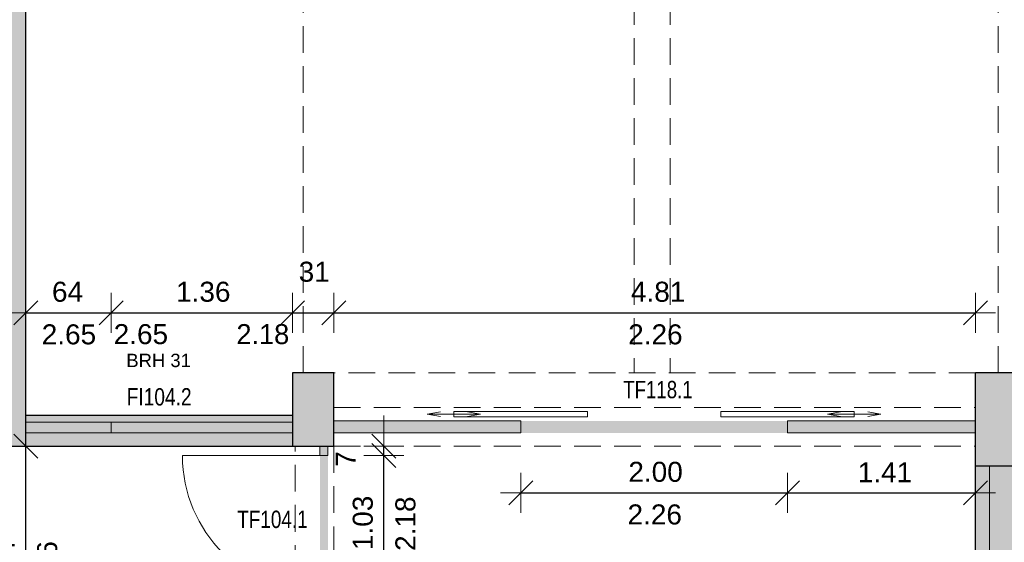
# Model space of a CAD drawing. Header units: metres. Extents: x 306 to 433, y -64 to 7.
# Tile 46 of 93: x 351 to 358, y -45 to -41. Entities that reach past the tile are written whole.
import ezdxf

# ---------------------------------------------------------------- set-up
doc = ezdxf.new("R2010")
doc.units = ezdxf.units.M
doc.header["$PDMODE"] = 65
doc.linetypes.add('AUSGEZOGEN', pattern=[0])
doc.linetypes.add('VERDECKT2_S2', pattern=[0.27, 0.2, -0.07])
for name, color, linetype, lineweight in [('Allgemein01', 7, 'AUSGEZOGEN', 13), ('Füllfläche', 7, 'AUSGEZOGEN', 13), ('Maßlinie Allgemein', 7, 'AUSGEZOGEN', 25), ('Text Allgemein', 7, 'AUSGEZOGEN', 25)]:
    doc.layers.add(name, color=color, linetype=linetype, lineweight=lineweight)
doc.styles.add('ARIAL', font='ARIAL.TTF')
doc.dimstyles.new('DIMSTYLE_12', dxfattribs={"dimtxt": 0.15, "dimasz": 0.3, "dimexe": 0, "dimexo": 1e-06, "dimgap": 0.075, "dimtad": 2, "dimdec": 1, "dimlfac": 100, "dimrnd": 0.5, "dimzin": 4, "dimdsep": 46, "dimtxsty": 'ARIAL', "dimblk1": 'ALL_ML_STRICH', "dimblk2": 'ALL_ML_STRICH', "dimsah": 1, "dimcen": 0, "dimse1": 1, "dimse2": 1, "dimclrd": 7, "dimclre": 7, "dimclrt": 7, "dimadec": 0, "dimazin": 0, "dimtfac": 1, "dimtdec": 0, "dimtix": 1, "dimtmove": 2, "dimatfit": 3, "dimfxl": 0, "dimtvp": 1.2, "dimtzin": 0, "dimlwd": 0, "dimlwe": 13, "dimarcsym": 0})
doc.dimstyles.new('DIMSTYLE_13', dxfattribs={"dimtxt": 0.15, "dimasz": 0.3, "dimexe": 0, "dimexo": 1e-06, "dimgap": 0.075, "dimtad": 2, "dimrnd": 0.005, "dimzin": 4, "dimdsep": 46, "dimtxsty": 'ARIAL', "dimblk1": 'ALL_ML_STRICH', "dimblk2": 'ALL_ML_STRICH', "dimsah": 1, "dimcen": 0, "dimse1": 1, "dimse2": 1, "dimclrd": 7, "dimclre": 7, "dimclrt": 7, "dimadec": 0, "dimazin": 0, "dimtfac": 1, "dimtdec": 0, "dimtix": 1, "dimtmove": 2, "dimatfit": 3, "dimfxl": 0, "dimtzin": 0, "dimlwd": 0, "dimlwe": 13, "dimarcsym": 0})
doc.dimstyles.new('DIMSTYLE_6', dxfattribs={"dimtxt": 0.2, "dimasz": 0.3, "dimexe": 0, "dimexo": 1e-06, "dimgap": 0.1, "dimtad": 2, "dimrnd": 0.005, "dimzin": 4, "dimdsep": 46, "dimtxsty": 'ARIAL', "dimblk1": 'ALL_ML_STRICH', "dimblk2": 'ALL_ML_STRICH', "dimsah": 1, "dimcen": 0, "dimse1": 1, "dimse2": 1, "dimclrd": 7, "dimclre": 7, "dimclrt": 7, "dimadec": 0, "dimazin": 0, "dimtfac": 1, "dimtdec": 0, "dimtix": 1, "dimtmove": 2, "dimatfit": 3, "dimfxl": 0, "dimtzin": 0, "dimlwd": 0, "dimlwe": 13, "dimarcsym": 0})
doc.dimstyles.new('DIMSTYLE_7', dxfattribs={"dimtxt": 0.2, "dimasz": 0.3, "dimexe": 0, "dimexo": 1e-06, "dimgap": 0.1, "dimtad": 2, "dimdec": 1, "dimlfac": 100, "dimrnd": 0.5, "dimzin": 4, "dimdsep": 46, "dimtxsty": 'ARIAL', "dimblk1": 'ALL_ML_STRICH', "dimblk2": 'ALL_ML_STRICH', "dimsah": 1, "dimcen": 0, "dimse1": 1, "dimse2": 1, "dimclrd": 7, "dimclre": 7, "dimclrt": 7, "dimadec": 0, "dimazin": 0, "dimtfac": 1, "dimtdec": 0, "dimtix": 1, "dimtmove": 2, "dimatfit": 3, "dimfxl": 0, "dimtvp": 1.2, "dimtzin": 0, "dimlwd": 0, "dimlwe": 13, "dimarcsym": 0})
doc.dimstyles.new('DIMSTYLE_9', dxfattribs={"dimtxt": 0.15, "dimasz": 0.3, "dimexe": 0, "dimexo": 1e-06, "dimgap": 0.075, "dimtad": 2, "dimdec": 1, "dimlfac": 100, "dimrnd": 0.5, "dimzin": 4, "dimdsep": 46, "dimtxsty": 'ARIAL', "dimblk1": 'ALL_ML_STRICH', "dimblk2": 'ALL_ML_STRICH', "dimsah": 1, "dimcen": 0, "dimse1": 1, "dimse2": 1, "dimclrd": 7, "dimclre": 7, "dimclrt": 7, "dimadec": 0, "dimazin": 0, "dimtfac": 1, "dimtdec": 0, "dimtix": 1, "dimtmove": 2, "dimatfit": 3, "dimfxl": 0, "dimtzin": 0, "dimlwd": 0, "dimlwe": 13, "dimarcsym": 0})

# ---------------------------------------------------------------- blocks, each defined once
blk = doc.blocks.new('ALL_ML_STRICH')
at = {"color": 0, "linetype": 'ByBlock', "lineweight": -2}
for p, q in [((0, -0.5), (0, 0.5)), ((-0.3, -0.3), (0.3, 0.3)), ((-1, 0), (0.5, 0))]:
    blk.add_line(p, q, dxfattribs=at)
blk = doc.blocks.new('*D33')
at = {"layer": 'DEFPOINTS', "color": 7, "linetype": 'AUSGEZOGEN', "lineweight": 13}
for p in [(363.1845, -35.5754), (307.0145, -46.3054), (358.1345, -46.3054)]:
    blk.add_point(p, dxfattribs=at)
at = {"layer": 'Maßlinie Allgemein', "color": 7, "linetype": 'AUSGEZOGEN', "lineweight": -2}
blk.add_line((307.0145, -46.3054), (307.0145, -35.5754), dxfattribs=at)
at = {"layer": 'Maßlinie Allgemein', "color": 7, "linetype": 'AUSGEZOGEN', "lineweight": 13, "xscale": 0.3, "yscale": 0.3, "zscale": 0.3}
for p, rotation in [((307.0145, -35.5754), 90), ((307.0145, -46.3054), 270)]:
    blk.add_blockref('ALL_ML_STRICH', p, dxfattribs=dict(at, rotation=rotation))
at = {"layer": 'Maßlinie Allgemein', "color": 7, "linetype": 'AUSGEZOGEN', "lineweight": 13, "insert": (306.8309, -40.9337), "char_height": 0.2, "width": 1, "attachment_point": 5, "rotation": 90, "style": 'ARIAL'}
blk.add_mtext('\\A1;{\\A1;{10.73\\H0.132000;\\S^ ;}}', dxfattribs=at)
blk = doc.blocks.new('*D39')
at = {"layer": 'DEFPOINTS', "color": 7, "linetype": 'AUSGEZOGEN', "lineweight": 13}
for p in [(358.0345, 1.2646), (306.1145, -57.2254), (352.3145, -57.2254)]:
    blk.add_point(p, dxfattribs=at)
at = {"layer": 'Maßlinie Allgemein', "color": 7, "linetype": 'AUSGEZOGEN', "lineweight": -2}
blk.add_line((306.1145, -57.2254), (306.1145, 1.2646), dxfattribs=at)
at = {"layer": 'Maßlinie Allgemein', "color": 7, "linetype": 'AUSGEZOGEN', "lineweight": 13, "xscale": 0.3, "yscale": 0.3, "zscale": 0.3}
for p, rotation in [((306.1145, 1.2646), 90), ((306.1145, -57.2254), 270)]:
    blk.add_blockref('ALL_ML_STRICH', p, dxfattribs=dict(at, rotation=rotation))
at = {"layer": 'Maßlinie Allgemein', "color": 7, "linetype": 'AUSGEZOGEN', "lineweight": 13, "insert": (305.9311, -27.9739), "char_height": 0.2, "width": 1, "attachment_point": 5, "rotation": 90, "style": 'ARIAL'}
blk.add_mtext('\\A1;{\\A1;{58.49\\H0.132000;\\S^ ;}}', dxfattribs=at)
blk = doc.blocks.new('*D47')
at = {"layer": 'DEFPOINTS', "color": 7, "linetype": 'AUSGEZOGEN', "lineweight": 13}
for p in [(352.9995, -44.4054), (352.9995, -45.4354), (353.4195, -45.4354)]:
    blk.add_point(p, dxfattribs=at)
at = {"layer": 'Maßlinie Allgemein', "color": 7, "linetype": 'AUSGEZOGEN', "lineweight": -2}
blk.add_line((353.4195, -45.4354), (353.4195, -44.4054), dxfattribs=at)
at = {"layer": 'Maßlinie Allgemein', "color": 7, "linetype": 'AUSGEZOGEN', "lineweight": 13, "xscale": 0.3, "yscale": 0.3, "zscale": 0.3}
for p, rotation in [((353.4195, -44.4054), 90), ((353.4195, -45.4354), 270)]:
    blk.add_blockref('ALL_ML_STRICH', p, dxfattribs=dict(at, rotation=rotation))
at = {"layer": 'Maßlinie Allgemein', "color": 7, "linetype": 'AUSGEZOGEN', "lineweight": 13, "insert": (353.2618, -44.9096), "char_height": 0.15, "width": 0.6, "attachment_point": 5, "rotation": 90, "style": 'ARIAL'}
blk.add_mtext('\\A1;{\\A1;{1.03\\H0.099000;\\S^ ;}}', dxfattribs=at)
at = {"layer": 'Maßlinie Allgemein', "color": 7, "linetype": 'AUSGEZOGEN', "lineweight": 13, "insert": (353.5052, -45.1197), "char_height": 0.15, "width": 0.0075, "attachment_point": 1, "rotation": 90, "line_spacing_factor": 0.60241, "style": 'ARIAL'}
blk.add_mtext('\\A1;{2.18\\H0.099000;\\S^ ;}', dxfattribs=at)
blk = doc.blocks.new('*D48')
at = {"layer": 'DEFPOINTS', "color": 7, "linetype": 'AUSGEZOGEN', "lineweight": 13}
for p in [(353.0445, -44.3354), (352.9995, -44.4054), (353.4195, -44.4054)]:
    blk.add_point(p, dxfattribs=at)
at = {"layer": 'Maßlinie Allgemein', "color": 7, "linetype": 'AUSGEZOGEN', "lineweight": -2}
blk.add_line((353.4195, -44.4054), (353.4195, -44.3354), dxfattribs=at)
at = {"layer": 'Maßlinie Allgemein', "color": 7, "linetype": 'AUSGEZOGEN', "lineweight": 13, "xscale": 0.3, "yscale": 0.3, "zscale": 0.3}
for p, rotation in [((353.4195, -44.4054), 270), ((353.4195, -44.3354), 90)]:
    blk.add_blockref('ALL_ML_STRICH', p, dxfattribs=dict(at, rotation=rotation))
at = {"layer": 'Maßlinie Allgemein', "color": 7, "linetype": 'AUSGEZOGEN', "lineweight": 13, "insert": (353.1328, -44.4302), "char_height": 0.15, "width": 0.45, "attachment_point": 5, "rotation": 90, "style": 'ARIAL'}
blk.add_mtext('\\A1;{\\A1;{7\\H0.099000;\\S^ ;}}', dxfattribs=at)
blk = doc.blocks.new('*D49')
at = {"layer": 'DEFPOINTS', "color": 7, "linetype": 'AUSGEZOGEN', "lineweight": 13}
for p in [(352.9395, -44.3354), (350.7345, -46.1754), (352.9395, -46.1754)]:
    blk.add_point(p, dxfattribs=at)
at = {"layer": 'Maßlinie Allgemein', "color": 7, "linetype": 'AUSGEZOGEN', "lineweight": -2}
blk.add_line((350.7345, -46.1754), (350.7345, -44.3354), dxfattribs=at)
at = {"layer": 'Maßlinie Allgemein', "color": 7, "linetype": 'AUSGEZOGEN', "lineweight": 13, "xscale": 0.3, "yscale": 0.3, "zscale": 0.3}
for p, rotation in [((350.7345, -44.3354), 90), ((350.7345, -46.1754), 270)]:
    blk.add_blockref('ALL_ML_STRICH', p, dxfattribs=dict(at, rotation=rotation))
at = {"layer": 'Maßlinie Allgemein', "color": 7, "linetype": 'AUSGEZOGEN', "lineweight": 13, "insert": (350.5769, -45.2443), "char_height": 0.15, "width": 0.6, "attachment_point": 5, "rotation": 90, "style": 'ARIAL'}
blk.add_mtext('\\A1;{\\A1;{1.84\\H0.099000;\\S^ ;}}', dxfattribs=at)
at = {"layer": 'Maßlinie Allgemein', "color": 7, "linetype": 'AUSGEZOGEN', "lineweight": 13, "insert": (350.8202, -45.4545), "char_height": 0.15, "width": 0.0075, "attachment_point": 1, "rotation": 90, "line_spacing_factor": 0.60241, "style": 'ARIAL'}
blk.add_mtext('\\A1;{2.26\\H0.099000;\\S^ ;}', dxfattribs=at)
blk = doc.blocks.new('*D79')
at = {"layer": 'DEFPOINTS', "color": 7, "linetype": 'AUSGEZOGEN', "lineweight": 13}
for p in [(350.4945, -32.3754), (350.7345, -32.6654), (350.4945, -63.2754)]:
    blk.add_point(p, dxfattribs=at)
at = {"layer": 'Maßlinie Allgemein', "color": 7, "linetype": 'AUSGEZOGEN', "lineweight": -2}
blk.add_line((350.4945, -63.2754), (350.7345, -63.2754), dxfattribs=at)
at = {"layer": 'Maßlinie Allgemein', "color": 7, "linetype": 'AUSGEZOGEN', "lineweight": 13, "xscale": 0.3, "yscale": 0.3, "zscale": 0.3, "rotation": 180}
blk.add_blockref('ALL_ML_STRICH', (350.4945, -63.2754), dxfattribs=at)
at = {"layer": 'Maßlinie Allgemein', "color": 7, "linetype": 'AUSGEZOGEN', "lineweight": 13, "xscale": 0.3, "yscale": 0.3, "zscale": 0.3}
blk.add_blockref('ALL_ML_STRICH', (350.7345, -63.2754), dxfattribs=at)
at = {"layer": 'Maßlinie Allgemein', "color": 7, "linetype": 'AUSGEZOGEN', "lineweight": 13, "insert": (350.6058, -62.9454), "char_height": 0.2, "width": 0.8, "attachment_point": 5, "style": 'ARIAL'}
blk.add_mtext('\\A1;{\\A1;{24\\H0.132000;\\S^ ;}}', dxfattribs=at)
blk = doc.blocks.new('*D80')
at = {"layer": 'DEFPOINTS', "color": 7, "linetype": 'AUSGEZOGEN', "lineweight": 13}
for p in [(350.7345, -32.6654), (352.8845, -32.6654), (350.7345, -63.2754)]:
    blk.add_point(p, dxfattribs=at)
at = {"layer": 'Maßlinie Allgemein', "color": 7, "linetype": 'AUSGEZOGEN', "lineweight": -2}
blk.add_line((350.7345, -63.2754), (352.8845, -63.2754), dxfattribs=at)
at = {"layer": 'Maßlinie Allgemein', "color": 7, "linetype": 'AUSGEZOGEN', "lineweight": 13, "xscale": 0.3, "yscale": 0.3, "zscale": 0.3, "rotation": 180}
blk.add_blockref('ALL_ML_STRICH', (350.7345, -63.2754), dxfattribs=at)
at = {"layer": 'Maßlinie Allgemein', "color": 7, "linetype": 'AUSGEZOGEN', "lineweight": 13, "xscale": 0.3, "yscale": 0.3, "zscale": 0.3}
blk.add_blockref('ALL_ML_STRICH', (352.8845, -63.2754), dxfattribs=at)
at = {"layer": 'Maßlinie Allgemein', "color": 7, "linetype": 'AUSGEZOGEN', "lineweight": 13, "insert": (351.8232, -63.092), "char_height": 0.2, "width": 0.8, "attachment_point": 5, "style": 'ARIAL'}
blk.add_mtext('\\A1;{\\A1;{2.15\\H0.132000;\\S^ ;}}', dxfattribs=at)
blk = doc.blocks.new('*D81')
at = {"layer": 'DEFPOINTS', "color": 7, "linetype": 'AUSGEZOGEN', "lineweight": 13}
for p in [(352.8845, -32.6654), (353.0845, -32.6354), (352.8845, -63.2754)]:
    blk.add_point(p, dxfattribs=at)
at = {"layer": 'Maßlinie Allgemein', "color": 7, "linetype": 'AUSGEZOGEN', "lineweight": -2}
blk.add_line((352.8845, -63.2754), (353.0845, -63.2754), dxfattribs=at)
at = {"layer": 'Maßlinie Allgemein', "color": 7, "linetype": 'AUSGEZOGEN', "lineweight": 13, "xscale": 0.3, "yscale": 0.3, "zscale": 0.3, "rotation": 180}
blk.add_blockref('ALL_ML_STRICH', (352.8845, -63.2754), dxfattribs=at)
at = {"layer": 'Maßlinie Allgemein', "color": 7, "linetype": 'AUSGEZOGEN', "lineweight": 13, "xscale": 0.3, "yscale": 0.3, "zscale": 0.3}
blk.add_blockref('ALL_ML_STRICH', (353.0845, -63.2754), dxfattribs=at)
at = {"layer": 'Maßlinie Allgemein', "color": 7, "linetype": 'AUSGEZOGEN', "lineweight": 13, "insert": (352.9758, -62.942), "char_height": 0.2, "width": 0.8, "attachment_point": 5, "style": 'ARIAL'}
blk.add_mtext('\\A1;{\\A1;{20\\H0.132000;\\S^ ;}}', dxfattribs=at)
blk = doc.blocks.new('*D82')
at = {"layer": 'DEFPOINTS', "color": 7, "linetype": 'AUSGEZOGEN', "lineweight": 13}
for p in [(353.0845, -32.6354), (357.2845, -32.6354), (353.0845, -63.2754)]:
    blk.add_point(p, dxfattribs=at)
at = {"layer": 'Maßlinie Allgemein', "color": 7, "linetype": 'AUSGEZOGEN', "lineweight": -2}
blk.add_line((353.0845, -63.2754), (357.2845, -63.2754), dxfattribs=at)
at = {"layer": 'Maßlinie Allgemein', "color": 7, "linetype": 'AUSGEZOGEN', "lineweight": 13, "xscale": 0.3, "yscale": 0.3, "zscale": 0.3, "rotation": 180}
blk.add_blockref('ALL_ML_STRICH', (353.0845, -63.2754), dxfattribs=at)
at = {"layer": 'Maßlinie Allgemein', "color": 7, "linetype": 'AUSGEZOGEN', "lineweight": 13, "xscale": 0.3, "yscale": 0.3, "zscale": 0.3}
blk.add_blockref('ALL_ML_STRICH', (357.2845, -63.2754), dxfattribs=at)
at = {"layer": 'Maßlinie Allgemein', "color": 7, "linetype": 'AUSGEZOGEN', "lineweight": 13, "insert": (355.1993, -63.092), "char_height": 0.2, "width": 0.8, "attachment_point": 5, "style": 'ARIAL'}
blk.add_mtext('\\A1;{\\A1;{4.20\\H0.132000;\\S^ ;}}', dxfattribs=at)
blk = doc.blocks.new('*D83')
at = {"layer": 'DEFPOINTS', "color": 7, "linetype": 'AUSGEZOGEN', "lineweight": 13}
for p in [(357.2845, -32.6354), (358.2845, -32.7554), (357.2845, -63.2754)]:
    blk.add_point(p, dxfattribs=at)
at = {"layer": 'Maßlinie Allgemein', "color": 7, "linetype": 'AUSGEZOGEN', "lineweight": -2}
blk.add_line((357.2845, -63.2754), (358.2845, -63.2754), dxfattribs=at)
at = {"layer": 'Maßlinie Allgemein', "color": 7, "linetype": 'AUSGEZOGEN', "lineweight": 13, "xscale": 0.3, "yscale": 0.3, "zscale": 0.3, "rotation": 180}
blk.add_blockref('ALL_ML_STRICH', (357.2845, -63.2754), dxfattribs=at)
at = {"layer": 'Maßlinie Allgemein', "color": 7, "linetype": 'AUSGEZOGEN', "lineweight": 13, "xscale": 0.3, "yscale": 0.3, "zscale": 0.3}
blk.add_blockref('ALL_ML_STRICH', (358.2845, -63.2754), dxfattribs=at)
at = {"layer": 'Maßlinie Allgemein', "color": 7, "linetype": 'AUSGEZOGEN', "lineweight": 13, "insert": (357.7993, -63.092), "char_height": 0.2, "width": 0.8, "attachment_point": 5, "style": 'ARIAL'}
blk.add_mtext('\\A1;{\\A1;{1.00\\H0.132000;\\S^ ;}}', dxfattribs=at)
blk = doc.blocks.new('*D120')
at = {"layer": 'DEFPOINTS', "color": 7, "linetype": 'AUSGEZOGEN', "lineweight": 13}
for p in [(350.4945, -37.0754), (350.7345, -37.1054), (350.4945, -62.3754)]:
    blk.add_point(p, dxfattribs=at)
at = {"layer": 'Maßlinie Allgemein', "color": 7, "linetype": 'AUSGEZOGEN', "lineweight": -2}
blk.add_line((350.4945, -62.3754), (350.7345, -62.3754), dxfattribs=at)
at = {"layer": 'Maßlinie Allgemein', "color": 7, "linetype": 'AUSGEZOGEN', "lineweight": 13, "xscale": 0.3, "yscale": 0.3, "zscale": 0.3, "rotation": 180}
blk.add_blockref('ALL_ML_STRICH', (350.4945, -62.3754), dxfattribs=at)
at = {"layer": 'Maßlinie Allgemein', "color": 7, "linetype": 'AUSGEZOGEN', "lineweight": 13, "xscale": 0.3, "yscale": 0.3, "zscale": 0.3}
blk.add_blockref('ALL_ML_STRICH', (350.7345, -62.3754), dxfattribs=at)
at = {"layer": 'Maßlinie Allgemein', "color": 7, "linetype": 'AUSGEZOGEN', "lineweight": 13, "insert": (350.6058, -62.0454), "char_height": 0.2, "width": 0.8, "attachment_point": 5, "style": 'ARIAL'}
blk.add_mtext('\\A1;{\\A1;{24\\H0.132000;\\S^ ;}}', dxfattribs=at)
blk = doc.blocks.new('*D121')
at = {"layer": 'DEFPOINTS', "color": 7, "linetype": 'AUSGEZOGEN', "lineweight": 13}
for p in [(381.8445, -23.0754), (350.7345, -37.1054), (350.7345, -62.3754)]:
    blk.add_point(p, dxfattribs=at)
at = {"layer": 'Maßlinie Allgemein', "color": 7, "linetype": 'AUSGEZOGEN', "lineweight": -2}
blk.add_line((350.7345, -62.3754), (381.8445, -62.3754), dxfattribs=at)
at = {"layer": 'Maßlinie Allgemein', "color": 7, "linetype": 'AUSGEZOGEN', "lineweight": 13, "xscale": 0.3, "yscale": 0.3, "zscale": 0.3, "rotation": 180}
blk.add_blockref('ALL_ML_STRICH', (350.7345, -62.3754), dxfattribs=at)
at = {"layer": 'Maßlinie Allgemein', "color": 7, "linetype": 'AUSGEZOGEN', "lineweight": 13, "xscale": 0.3, "yscale": 0.3, "zscale": 0.3}
blk.add_blockref('ALL_ML_STRICH', (381.8445, -62.3754), dxfattribs=at)
at = {"layer": 'Maßlinie Allgemein', "color": 7, "linetype": 'AUSGEZOGEN', "lineweight": 13, "insert": (366.3155, -62.1919), "char_height": 0.2, "width": 1, "attachment_point": 5, "style": 'ARIAL'}
blk.add_mtext('\\A1;{\\A1;{31.11\\H0.132000;\\S^ ;}}', dxfattribs=at)
blk = doc.blocks.new('*D142')
at = {"layer": 'DEFPOINTS', "color": 7, "linetype": 'AUSGEZOGEN', "lineweight": 13}
for p in [(357.8545, -44.2354), (357.9645, -53.2354), (414.0445, -53.2354)]:
    blk.add_point(p, dxfattribs=at)
at = {"layer": 'Maßlinie Allgemein', "color": 7, "linetype": 'AUSGEZOGEN', "lineweight": -2}
blk.add_line((414.0445, -53.2354), (414.0445, -44.2354), dxfattribs=at)
at = {"layer": 'Maßlinie Allgemein', "color": 7, "linetype": 'AUSGEZOGEN', "lineweight": 13, "xscale": 0.3, "yscale": 0.3, "zscale": 0.3}
for p, rotation in [((414.0445, -44.2354), 90), ((414.0445, -53.2354), 270)]:
    blk.add_blockref('ALL_ML_STRICH', p, dxfattribs=dict(at, rotation=rotation))
at = {"layer": 'Maßlinie Allgemein', "color": 7, "linetype": 'AUSGEZOGEN', "lineweight": 13, "insert": (413.8611, -48.7206), "char_height": 0.2, "width": 0.8, "attachment_point": 5, "rotation": 90, "style": 'ARIAL'}
blk.add_mtext('\\A1;{\\A1;{9.00\\H0.132000;\\S^ ;}}', dxfattribs=at)
blk = doc.blocks.new('*D143')
at = {"layer": 'DEFPOINTS', "color": 7, "linetype": 'AUSGEZOGEN', "lineweight": 13}
for p in [(357.8545, -44.1454), (357.8545, -44.2354), (414.0445, -44.2354)]:
    blk.add_point(p, dxfattribs=at)
at = {"layer": 'Maßlinie Allgemein', "color": 7, "linetype": 'AUSGEZOGEN', "lineweight": -2}
blk.add_line((414.0445, -44.2354), (414.0445, -44.1454), dxfattribs=at)
at = {"layer": 'Maßlinie Allgemein', "color": 7, "linetype": 'AUSGEZOGEN', "lineweight": 13, "xscale": 0.3, "yscale": 0.3, "zscale": 0.3}
for p, rotation in [((414.0445, -44.2354), 270), ((414.0445, -44.1454), 90)]:
    blk.add_blockref('ALL_ML_STRICH', p, dxfattribs=dict(at, rotation=rotation))
at = {"layer": 'Maßlinie Allgemein', "color": 7, "linetype": 'AUSGEZOGEN', "lineweight": 13, "insert": (413.7111, -44.192), "char_height": 0.2, "width": 0.6, "attachment_point": 5, "rotation": 90, "style": 'ARIAL'}
blk.add_mtext('\\A1;{\\A1;{9\\H0.132000;\\S^ ;}}', dxfattribs=at)
blk = doc.blocks.new('*D144')
at = {"layer": 'DEFPOINTS', "color": 7, "linetype": 'AUSGEZOGEN', "lineweight": 13}
for p in [(377.2545, -36.8654), (357.8545, -44.1454), (414.0445, -44.1454)]:
    blk.add_point(p, dxfattribs=at)
at = {"layer": 'Maßlinie Allgemein', "color": 7, "linetype": 'AUSGEZOGEN', "lineweight": -2}
blk.add_line((414.0445, -44.1454), (414.0445, -36.8654), dxfattribs=at)
at = {"layer": 'Maßlinie Allgemein', "color": 7, "linetype": 'AUSGEZOGEN', "lineweight": 13, "xscale": 0.3, "yscale": 0.3, "zscale": 0.3}
for p, rotation in [((414.0445, -36.8654), 90), ((414.0445, -44.1454), 270)]:
    blk.add_blockref('ALL_ML_STRICH', p, dxfattribs=dict(at, rotation=rotation))
at = {"layer": 'Maßlinie Allgemein', "color": 7, "linetype": 'AUSGEZOGEN', "lineweight": 13, "insert": (413.8611, -40.4912), "char_height": 0.2, "width": 0.8, "attachment_point": 5, "rotation": 90, "style": 'ARIAL'}
blk.add_mtext('\\A1;{\\A1;{7.28\\H0.132000;\\S^ ;}}', dxfattribs=at)
blk = doc.blocks.new('*D201')
at = {"layer": 'DEFPOINTS', "color": 7, "linetype": 'AUSGEZOGEN', "lineweight": 13}
for p in [(350.7345, -43.3354), (350.7345, -43.7854), (351.3745, -44.1554)]:
    blk.add_point(p, dxfattribs=at)
at = {"layer": 'Maßlinie Allgemein', "color": 7, "linetype": 'AUSGEZOGEN', "lineweight": -2}
blk.add_line((350.7345, -43.3354), (351.3745, -43.3354), dxfattribs=at)
at = {"layer": 'Maßlinie Allgemein', "color": 7, "linetype": 'AUSGEZOGEN', "lineweight": 13, "xscale": 0.3, "yscale": 0.3, "zscale": 0.3, "rotation": 180}
blk.add_blockref('ALL_ML_STRICH', (350.7345, -43.3354), dxfattribs=at)
at = {"layer": 'Maßlinie Allgemein', "color": 7, "linetype": 'AUSGEZOGEN', "lineweight": 13, "xscale": 0.3, "yscale": 0.3, "zscale": 0.3}
blk.add_blockref('ALL_ML_STRICH', (351.3745, -43.3354), dxfattribs=at)
at = {"layer": 'Maßlinie Allgemein', "color": 7, "linetype": 'AUSGEZOGEN', "lineweight": 13, "insert": (351.048, -43.1778), "char_height": 0.15, "width": 0.6, "attachment_point": 5, "style": 'ARIAL'}
blk.add_mtext('\\A1;{\\A1;{64\\H0.099000;\\S^ ;}}', dxfattribs=at)
at = {"layer": 'Maßlinie Allgemein', "color": 7, "linetype": 'AUSGEZOGEN', "lineweight": 13, "insert": (350.8547, -43.4211), "char_height": 0.15, "width": 0.0075, "attachment_point": 1, "line_spacing_factor": 0.60241, "style": 'ARIAL'}
blk.add_mtext('\\A1;{2.65\\H0.099000;\\S^ ;}', dxfattribs=at)
blk = doc.blocks.new('*D202')
at = {"layer": 'DEFPOINTS', "color": 7, "linetype": 'AUSGEZOGEN', "lineweight": 13}
for p in [(351.3745, -43.3354), (352.7345, -43.7854), (351.3745, -44.1554)]:
    blk.add_point(p, dxfattribs=at)
at = {"layer": 'Maßlinie Allgemein', "color": 7, "linetype": 'AUSGEZOGEN', "lineweight": -2}
blk.add_line((351.3745, -43.3354), (352.7345, -43.3354), dxfattribs=at)
at = {"layer": 'Maßlinie Allgemein', "color": 7, "linetype": 'AUSGEZOGEN', "lineweight": 13, "xscale": 0.3, "yscale": 0.3, "zscale": 0.3, "rotation": 180}
blk.add_blockref('ALL_ML_STRICH', (351.3745, -43.3354), dxfattribs=at)
at = {"layer": 'Maßlinie Allgemein', "color": 7, "linetype": 'AUSGEZOGEN', "lineweight": 13, "xscale": 0.3, "yscale": 0.3, "zscale": 0.3}
blk.add_blockref('ALL_ML_STRICH', (352.7345, -43.3354), dxfattribs=at)
at = {"layer": 'Maßlinie Allgemein', "color": 7, "linetype": 'AUSGEZOGEN', "lineweight": 13, "insert": (352.0654, -43.1777), "char_height": 0.15, "width": 0.6, "attachment_point": 5, "style": 'ARIAL'}
blk.add_mtext('\\A1;{\\A1;{1.36\\H0.099000;\\S^ ;}}', dxfattribs=at)
blk = doc.blocks.new('*D203')
at = {"layer": 'DEFPOINTS', "color": 7, "linetype": 'AUSGEZOGEN', "lineweight": 13}
for p in [(352.7345, -43.3354), (352.7345, -43.7854), (353.0445, -43.7854)]:
    blk.add_point(p, dxfattribs=at)
at = {"layer": 'Maßlinie Allgemein', "color": 7, "linetype": 'AUSGEZOGEN', "lineweight": -2}
blk.add_line((352.7345, -43.3354), (353.0445, -43.3354), dxfattribs=at)
at = {"layer": 'Maßlinie Allgemein', "color": 7, "linetype": 'AUSGEZOGEN', "lineweight": 13, "xscale": 0.3, "yscale": 0.3, "zscale": 0.3, "rotation": 180}
blk.add_blockref('ALL_ML_STRICH', (352.7345, -43.3354), dxfattribs=at)
at = {"layer": 'Maßlinie Allgemein', "color": 7, "linetype": 'AUSGEZOGEN', "lineweight": 13, "xscale": 0.3, "yscale": 0.3, "zscale": 0.3}
blk.add_blockref('ALL_ML_STRICH', (353.0445, -43.3354), dxfattribs=at)
at = {"layer": 'Maßlinie Allgemein', "color": 7, "linetype": 'AUSGEZOGEN', "lineweight": 13, "insert": (352.8972, -43.0277), "char_height": 0.15, "width": 0.6, "attachment_point": 5, "style": 'ARIAL'}
blk.add_mtext('\\A1;{\\A1;{31\\H0.099000;\\S^ ;}}', dxfattribs=at)
blk = doc.blocks.new('*D204')
at = {"layer": 'DEFPOINTS', "color": 7, "linetype": 'AUSGEZOGEN', "lineweight": 13}
for p in [(353.0445, -43.3354), (353.0445, -43.7854), (357.8545, -43.7854)]:
    blk.add_point(p, dxfattribs=at)
at = {"layer": 'Maßlinie Allgemein', "color": 7, "linetype": 'AUSGEZOGEN', "lineweight": -2}
blk.add_line((353.0445, -43.3354), (357.8545, -43.3354), dxfattribs=at)
at = {"layer": 'Maßlinie Allgemein', "color": 7, "linetype": 'AUSGEZOGEN', "lineweight": 13, "xscale": 0.3, "yscale": 0.3, "zscale": 0.3, "rotation": 180}
blk.add_blockref('ALL_ML_STRICH', (353.0445, -43.3354), dxfattribs=at)
at = {"layer": 'Maßlinie Allgemein', "color": 7, "linetype": 'AUSGEZOGEN', "lineweight": 13, "xscale": 0.3, "yscale": 0.3, "zscale": 0.3}
blk.add_blockref('ALL_ML_STRICH', (357.8545, -43.3354), dxfattribs=at)
at = {"layer": 'Maßlinie Allgemein', "color": 7, "linetype": 'AUSGEZOGEN', "lineweight": 13, "insert": (355.4748, -43.1778), "char_height": 0.15, "width": 0.6, "attachment_point": 5, "style": 'ARIAL'}
blk.add_mtext('\\A1;{\\A1;{4.81\\H0.099000;\\S^ ;}}', dxfattribs=at)
at = {"layer": 'Maßlinie Allgemein', "color": 7, "linetype": 'AUSGEZOGEN', "lineweight": 13, "insert": (355.2504, -43.4211), "char_height": 0.15, "width": 0.0075, "attachment_point": 1, "line_spacing_factor": 0.60241, "style": 'ARIAL'}
blk.add_mtext('\\A1;{2.26\\H0.099000;\\S^ ;}', dxfattribs=at)
blk = doc.blocks.new('*D205')
at = {"layer": 'DEFPOINTS', "color": 7, "linetype": 'AUSGEZOGEN', "lineweight": 13}
for p in [(354.4445, -44.2354), (356.4445, -44.2354), (354.4445, -44.6854)]:
    blk.add_point(p, dxfattribs=at)
at = {"layer": 'Maßlinie Allgemein', "color": 7, "linetype": 'AUSGEZOGEN', "lineweight": -2}
blk.add_line((354.4445, -44.6854), (356.4445, -44.6854), dxfattribs=at)
at = {"layer": 'Maßlinie Allgemein', "color": 7, "linetype": 'AUSGEZOGEN', "lineweight": 13, "xscale": 0.3, "yscale": 0.3, "zscale": 0.3, "rotation": 180}
blk.add_blockref('ALL_ML_STRICH', (354.4445, -44.6854), dxfattribs=at)
at = {"layer": 'Maßlinie Allgemein', "color": 7, "linetype": 'AUSGEZOGEN', "lineweight": 13, "xscale": 0.3, "yscale": 0.3, "zscale": 0.3}
blk.add_blockref('ALL_ML_STRICH', (356.4445, -44.6854), dxfattribs=at)
at = {"layer": 'Maßlinie Allgemein', "color": 7, "linetype": 'AUSGEZOGEN', "lineweight": 13, "insert": (355.4556, -44.5278), "char_height": 0.15, "width": 0.6, "attachment_point": 5, "style": 'ARIAL'}
blk.add_mtext('\\A1;{\\A1;{2.00\\H0.099000;\\S^ ;}}', dxfattribs=at)
at = {"layer": 'Maßlinie Allgemein', "color": 7, "linetype": 'AUSGEZOGEN', "lineweight": 13, "insert": (355.2454, -44.7711), "char_height": 0.15, "width": 0.0075, "attachment_point": 1, "line_spacing_factor": 0.60241, "style": 'ARIAL'}
blk.add_mtext('\\A1;{2.26\\H0.099000;\\S^ ;}', dxfattribs=at)
blk = doc.blocks.new('*D206')
at = {"layer": 'DEFPOINTS', "color": 7, "linetype": 'AUSGEZOGEN', "lineweight": 13}
for p in [(356.4445, -44.2354), (357.8545, -44.2354), (356.4445, -44.6854)]:
    blk.add_point(p, dxfattribs=at)
at = {"layer": 'Maßlinie Allgemein', "color": 7, "linetype": 'AUSGEZOGEN', "lineweight": -2}
blk.add_line((356.4445, -44.6854), (357.8545, -44.6854), dxfattribs=at)
at = {"layer": 'Maßlinie Allgemein', "color": 7, "linetype": 'AUSGEZOGEN', "lineweight": 13, "xscale": 0.3, "yscale": 0.3, "zscale": 0.3, "rotation": 180}
blk.add_blockref('ALL_ML_STRICH', (356.4445, -44.6854), dxfattribs=at)
at = {"layer": 'Maßlinie Allgemein', "color": 7, "linetype": 'AUSGEZOGEN', "lineweight": 13, "xscale": 0.3, "yscale": 0.3, "zscale": 0.3}
blk.add_blockref('ALL_ML_STRICH', (357.8545, -44.6854), dxfattribs=at)
at = {"layer": 'Maßlinie Allgemein', "color": 7, "linetype": 'AUSGEZOGEN', "lineweight": 13, "insert": (357.1748, -44.5304), "char_height": 0.15, "width": 0.6, "attachment_point": 5, "style": 'ARIAL'}
blk.add_mtext('\\A1;{\\A1;{1.41\\H0.099000;\\S^ ;}}', dxfattribs=at)

msp = doc.modelspace()

# ---------------------------------------------------------------- hatches: boundary and pattern name
at = {"layer": 'Füllfläche', "linetype": 'AUSGEZOGEN', "lineweight": 25}
for color, points in [(254, [(353.0845, -35.3854), (352.8845, -35.3854), (352.8845, -36.8954), (350.7345, -36.8954), (350.7345, -32.6654), (352.8845, -32.6654), (352.8845, -33.9254), (352.5045, -33.9254), (352.5045, -34.4054), (353.0845, -34.4054), (353.0845, -32.3754), (350.4945, -32.3754), (350.4945, -44.0654), (350.2245, -44.0654), (350.2245, -44.3354), (350.7345, -44.3354), (350.7345, -37.1054), (353.0845, -37.1054)]), (254, [(352.7345, -44.3354), (353.0445, -44.3354), (353.0445, -43.7854), (352.7345, -43.7854)]), (254, [(357.8545, -44.4854), (358.1345, -44.4854), (358.1345, -44.3354), (358.1945, -44.3354), (358.1945, -43.7854), (357.8545, -43.7854)]), (161, [(352.7345, -44.1054), (350.7345, -44.1054), (350.7345, -44.3354), (352.7345, -44.3354)]), (30, [(353.0445, -44.2354), (357.8545, -44.2354), (357.8545, -44.1454), (353.0445, -44.1454)]), (30, [(352.9395, -46.1754), (352.9995, -46.1754), (352.9995, -44.3354), (352.9395, -44.3354)]), (161, [(357.8545, -44.4854), (357.8545, -46.3054), (358.1345, -46.3054), (358.1345, -44.4854)])]:
    msp.add_hatch(color=color, dxfattribs=at).paths.add_polyline_path(points)

# ---------------------------------------------------------------- linework, layer by layer
at = {"layer": 'Allgemein01', "color": 7, "linetype": 'VERDECKT2_S2', "lineweight": 13}
for p, q in [((355.2945, -35.5754), (355.2945, -43.7854)), ((355.5645, -35.5754), (355.5645, -43.7854)), ((358.0245, -43.7854), (358.0245, -35.5754)), ((352.8145, -43.7854), (352.8145, -37.1054)), ((357.8545, -43.7854), (353.0445, -43.7854)), ((353.0445, -44.0454), (357.8545, -44.0454)), ((352.7545, -46.1754), (352.7545, -44.3354)), ((353.0445, -44.3354), (357.8545, -44.3354)), ((353.0445, -44.3354), (353.0445, -46.1754))]:
    msp.add_line(p, q, dxfattribs=at)
at = {"layer": 'Allgemein01', "color": 7, "linetype": 'AUSGEZOGEN', "lineweight": 25}
for p, q in [((350.7345, -44.3354), (350.7345, -37.1054)), ((353.0445, -43.7854), (352.7345, -43.7854)), ((352.7345, -43.7854), (352.7345, -44.3354)), ((353.0445, -44.3354), (353.0445, -43.7854)), ((358.1945, -43.7854), (357.8545, -43.7854)), ((357.8545, -49.0154), (357.8545, -43.7854)), ((352.7345, -44.1054), (350.7345, -44.1054)), ((350.2245, -44.3354), (353.0445, -44.3354)), ((358.1345, -44.4854), (357.8545, -44.4854))]:
    msp.add_line(p, q, dxfattribs=at)
at = {"layer": 'Allgemein01', "color": 7, "linetype": 'AUSGEZOGEN', "lineweight": 13}
for p, q in [((353.7445, -44.0954), (353.8429, -44.078)), ((353.7445, -44.0954), (353.8429, -44.1128)), ((353.7445, -44.0954), (354.1445, -44.0954)), ((354.1445, -44.0954), (354.046, -44.078)), ((354.1445, -44.0954), (354.046, -44.1128)), ((356.7445, -44.0954), (356.8429, -44.078)), ((356.7445, -44.0954), (356.8429, -44.1128)), ((357.1445, -44.0954), (356.7445, -44.0954)), ((357.1445, -44.0954), (357.046, -44.078)), ((357.1445, -44.0954), (357.046, -44.1128))]:
    msp.add_line(p, q, dxfattribs=at)
at = {"layer": 'Allgemein01', "color": 7, "linetype": 'AUSGEZOGEN', "lineweight": 18}
for p, q in [((353.9445, -44.1154), (353.9445, -44.0754)), ((353.9445, -44.0754), (354.9445, -44.0754)), ((354.9445, -44.1154), (353.9445, -44.1154)), ((354.9445, -44.1154), (354.9445, -44.0754)), ((356.9445, -44.0754), (355.9445, -44.0754)), ((355.9445, -44.1154), (355.9445, -44.0754)), ((355.9445, -44.1154), (356.9445, -44.1154)), ((356.9445, -44.1154), (356.9445, -44.0754)), ((350.7345, -44.1554), (352.7345, -44.1554)), ((351.3745, -44.2354), (351.3745, -44.1554)), ((353.0445, -44.1454), (354.4445, -44.1454)), ((354.4445, -44.1454), (354.4445, -44.2354)), ((356.4445, -44.1454), (356.4445, -44.2354)), ((356.4445, -44.1454), (357.8545, -44.1454)), ((352.7345, -44.2354), (350.7345, -44.2354)), ((353.0445, -44.2354), (354.4445, -44.2354)), ((356.4445, -44.2354), (357.8545, -44.2354)), ((352.9395, -44.4054), (352.9395, -44.3354)), ((352.9995, -44.4054), (352.9995, -44.3354)), ((352.9395, -44.4054), (351.9095, -44.4054)), ((352.9395, -44.4054), (352.9995, -44.4054)), ((357.9595, -44.4854), (357.9595, -46.3054))]:
    msp.add_line(p, q, dxfattribs=at)
msp.add_arc((352.9395, -44.4054), 1.03, 180, 270, dxfattribs=at)

# ---------------------------------------------------------------- texts
at = {"layer": 'Allgemein01', "color": 7, "linetype": 'AUSGEZOGEN', "lineweight": 13, "char_height": 0.15, "attachment_point": 4, "style": 'ARIAL'}
for s, insert, width in [('\\W1.00;2.65', (351.394, -43.4955), 0.485064), ('\\W0.97;2.18', (352.314, -43.4955), 0.483006)]:
    msp.add_mtext(s, dxfattribs=dict(at, insert=insert, width=width))
at = {"layer": 'Text Allgemein', "color": 7, "linetype": 'AUSGEZOGEN', "lineweight": 25, "style": 'ARIAL'}
for s, insert, char_height, width, attachment_point in [('\\W0.99;BRH 31', (351.4886, -43.6921), 0.1, 0.541041, 4), ('\\W0.79;FI104.2', (351.7345, -43.9654), 0.13, 0.545192, 5), ('\\W0.77;TF118.1', (355.4733, -43.9111), 0.13, 0.592362, 5), ('\\W0.78;TF104.1', (352.5839, -44.8838), 0.13, 0.593077, 5)]:
    msp.add_mtext(s, dxfattribs=dict(at, insert=insert, char_height=char_height, width=width, attachment_point=attachment_point))

# ---------------------------------------------------------------- dimensions: what is measured, and where the dimension line sits
at = {"layer": 'Maßlinie Allgemein', "color": 7, "linetype": 'AUSGEZOGEN', "lineweight": 13}
for base, p1, p2, dimstyle, picture, middle in [((306.1145, 1.2646), (352.3145, -57.2254), (358.0345, 1.2646), 'DIMSTYLE_6', '*D39', (305.9311, -27.9739)), ((307.0145, -35.5754), (358.1345, -46.3054), (363.1845, -35.5754), 'DIMSTYLE_6', '*D33', (306.8309, -40.9337)), ((414.0445, -36.8654), (357.8545, -44.1454), (377.2545, -36.8654), 'DIMSTYLE_6', '*D144', (413.8611, -40.4912)), ((414.0445, -44.1454), (357.8545, -44.2354), (357.8545, -44.1454), 'DIMSTYLE_7', '*D143', (413.7111, -44.192)), ((353.4195, -44.3354), (352.9995, -44.4054), (353.0445, -44.3354), 'DIMSTYLE_12', '*D48', (353.1328, -44.4302)), ((414.0445, -44.2354), (357.9645, -53.2354), (357.8545, -44.2354), 'DIMSTYLE_6', '*D142', (413.8611, -48.7206))]:
    dim = msp.add_linear_dim(base=base, p1=p1, p2=p2, angle=90, dimstyle=dimstyle, override={"dimpost": '<>', "dimclrd": 7, "dimclre": 7, "dimclrt": 7, "dimlwd": 0, "dimlwe": 13}, dxfattribs=at)
    dim.commit()
    dim.dimension.update_dxf_attribs({"geometry": picture, "text_midpoint": middle, "dimtype": 160})
for base, p1, p2, dimstyle, picture, middle in [((381.8445, -62.3754), (350.7345, -37.1054), (381.8445, -23.0754), 'DIMSTYLE_6', '*D121', (366.3155, -62.1919)), ((350.7345, -63.2754), (350.4945, -32.3754), (350.7345, -32.6654), 'DIMSTYLE_7', '*D79', (350.6058, -62.9454)), ((352.8845, -63.2754), (350.7345, -32.6654), (352.8845, -32.6654), 'DIMSTYLE_6', '*D80', (351.8232, -63.092)), ((353.0845, -63.2754), (352.8845, -32.6654), (353.0845, -32.6354), 'DIMSTYLE_7', '*D81', (352.9758, -62.942)), ((357.2845, -63.2754), (353.0845, -32.6354), (357.2845, -32.6354), 'DIMSTYLE_6', '*D82', (355.1993, -63.092)), ((358.2845, -63.2754), (357.2845, -32.6354), (358.2845, -32.7554), 'DIMSTYLE_6', '*D83', (357.7993, -63.092)), ((350.7345, -62.3754), (350.4945, -37.0754), (350.7345, -37.1054), 'DIMSTYLE_7', '*D120', (350.6058, -62.0454)), ((353.0445, -43.3354), (352.7345, -43.7854), (353.0445, -43.7854), 'DIMSTYLE_12', '*D203', (352.8972, -43.0277)), ((352.7345, -43.3354), (351.3745, -44.1554), (352.7345, -43.7854), 'DIMSTYLE_13', '*D202', (352.0654, -43.1777)), ((357.8545, -44.6854), (356.4445, -44.2354), (357.8545, -44.2354), 'DIMSTYLE_13', '*D206', (357.1748, -44.5304))]:
    dim = msp.add_linear_dim(base=base, p1=p1, p2=p2, dimstyle=dimstyle, override={"dimpost": '<>', "dimclrd": 7, "dimclre": 7, "dimclrt": 7, "dimlwd": 0, "dimlwe": 13}, dxfattribs=at)
    dim.commit()
    dim.dimension.update_dxf_attribs({"geometry": picture, "text_midpoint": middle, "dimtype": 160})
for base, p1, p2, text, dimstyle, picture, middle in [((351.3745, -43.3354), (350.7345, -43.7854), (351.3745, -44.1554), '<>\\X\\A1;{2.65\\H0.099000;\\S^ ;}', 'DIMSTYLE_9', '*D201', (351.048, -43.1778)), ((357.8545, -43.3354), (353.0445, -43.7854), (357.8545, -43.7854), '<>\\X\\A1;{2.26\\H0.099000;\\S^ ;}', 'DIMSTYLE_13', '*D204', (355.4748, -43.1778)), ((356.4445, -44.6854), (354.4445, -44.2354), (356.4445, -44.2354), '<>\\X\\A1;{2.26\\H0.099000;\\S^ ;}', 'DIMSTYLE_13', '*D205', (355.4556, -44.5278))]:
    dim = msp.add_linear_dim(base=base, p1=p1, p2=p2, text=text, dimstyle=dimstyle, override={"dimpost": '<>', "dimclrd": 7, "dimclre": 7, "dimclrt": 7, "dimlwd": 0, "dimlwe": 13}, dxfattribs=at)
    dim.commit()
    dim.dimension.update_dxf_attribs({"geometry": picture, "text_midpoint": middle, "dimtype": 160})
for base, p1, p2, text, picture, middle in [((350.7345, -44.3354), (352.9395, -46.1754), (352.9395, -44.3354), '<>\\X\\A1;{2.26\\H0.099000;\\S^ ;}', '*D49', (350.5769, -45.2443)), ((353.4195, -44.4054), (352.9995, -45.4354), (352.9995, -44.4054), '<>\\X\\A1;{2.18\\H0.099000;\\S^ ;}', '*D47', (353.2618, -44.9096))]:
    dim = msp.add_linear_dim(base=base, p1=p1, p2=p2, angle=90, text=text, dimstyle='DIMSTYLE_13', override={"dimpost": '<>', "dimclrd": 7, "dimclre": 7, "dimclrt": 7, "dimlwd": 0, "dimlwe": 13}, dxfattribs=at)
    dim.commit()
    dim.dimension.update_dxf_attribs({"geometry": picture, "text_midpoint": middle, "dimtype": 160})

doc.saveas('drawing.dxf')
